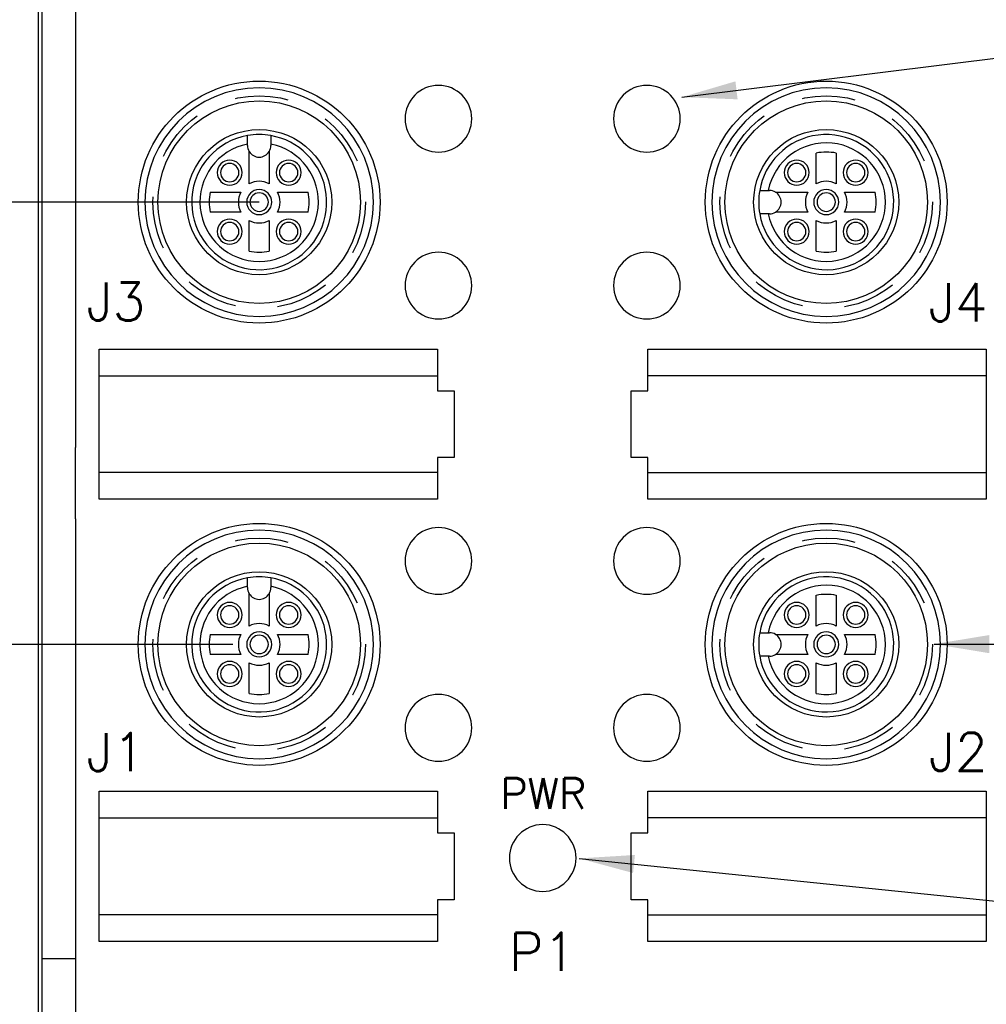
# Model space of a CAD drawing. Extents: x 85.3 to 97.4, y 23.1 to 30.4.
# Tile 8 of 11: x 87.5 to 89.8, y 26.8 to 29.1. Entities that reach past the tile are written whole.
import ezdxf
from ezdxf.enums import TextEntityAlignment as Align

# ---------------------------------------------------------------- set-up
doc = ezdxf.new("R2010")
doc.units = 0
doc.header["$LTSCALE"] = 0.5
doc.header["$MEASUREMENT"] = 0
doc.linetypes.add('HIDDEN', pattern=[0.375, 0.25, -0.125])
doc.layers.get('DEFPOINTS').update_dxf_attribs({"linetype": 'CONTINUOUS'})
for name, color, linetype in [('BODY', 1, 'CONTINUOUS'), ('DETAIL', 2, 'CONTINUOUS'), ('DIM', 254, 'CONTINUOUS'), ('HIDDEN', 2, 'HIDDEN')]:
    doc.layers.add(name, color=color, linetype=linetype)
doc.styles.get("Standard").update_dxf_attribs({"font": 'ROMANS.SHX'})
doc.dimstyles.new('TURCK-CATALOG01', dxfattribs={"dimtxt": 0.1, "dimasz": 0.13, "dimexe": 0.046875, "dimexo": 0.0625, "dimgap": 0.0625, "dimtad": 0, "dimtih": 1, "dimtoh": 1, "dimdec": 3, "dimzin": 4, "dimdsep": 46, "dimtxsty": 'Standard', "dimcen": 0.09, "dimadec": 0, "dimazin": 0, "dimtfac": 1, "dimtdec": 3, "dimtofl": 0, "dimtmove": 0, "dimatfit": 1, "dimfxl": 0, "dimtolj": 1, "dimtzin": 4, "dimarcsym": 0})

# ---------------------------------------------------------------- blocks, each defined once
blk = doc.blocks.new('*D2')
at = {"layer": 'DEFPOINTS', "color": 0}
for p in [(88.3892, 29.9961), (85.7265, 25.135), (88.271, 25.135)]:
    blk.add_point(p, dxfattribs=at)
at = {"layer": 'DIM', "color": 0, "lineweight": -2}
for p, q in [((88.3267, 29.9961), (85.6796, 29.9961)), ((85.7265, 29.8661), (85.7265, 27.8922)), ((85.7265, 25.265), (85.7265, 27.6148)), ((88.2085, 25.135), (85.6796, 25.135))]:
    blk.add_line(p, q, dxfattribs=at)
at = {"layer": 'DIM', "color": 0}
for points in [[(85.7048, 29.8661), (85.7482, 29.8661), (85.7265, 29.9961)], [(85.7048, 25.265), (85.7482, 25.265), (85.7265, 25.135)]]:
    blk.add_solid(points, dxfattribs=at)
at = {"layer": 'DIM', "color": 0, "insert": (85.7265, 27.7535), "char_height": 0.1, "attachment_point": 5}
blk.add_mtext('\\A1;4.861 [123.5]', dxfattribs=at)
blk = doc.blocks.new('*D3')
at = {"layer": 'DEFPOINTS', "color": 0}
for p in [(88.6509, 29.6916), (86.3834, 25.479), (87.8506, 25.479)]:
    blk.add_point(p, dxfattribs=at)
at = {"layer": 'DIM', "color": 0, "lineweight": -2}
for p, q in [((88.5884, 29.6916), (86.3365, 29.6916)), ((86.3834, 29.5616), (86.3834, 27.4781)), ((86.3834, 25.609), (86.3834, 27.2007)), ((87.7881, 25.479), (86.3365, 25.479))]:
    blk.add_line(p, q, dxfattribs=at)
at = {"layer": 'DIM', "color": 0}
for points in [[(86.3618, 29.5616), (86.4051, 29.5616), (86.3834, 29.6916)], [(86.3618, 25.609), (86.4051, 25.609), (86.3834, 25.479)]]:
    blk.add_solid(points, dxfattribs=at)
at = {"layer": 'DIM', "color": 0, "insert": (86.3834, 27.3394), "char_height": 0.1, "attachment_point": 5}
blk.add_mtext('\\A1;4.213 [107.0]', dxfattribs=at)
blk = doc.blocks.new('*D10')
at = {"layer": 'DEFPOINTS', "color": 0}
for p in [(88.1041, 28.6483), (86.8965, 27.6049), (88.0416, 27.6049)]:
    blk.add_point(p, dxfattribs=at)
at = {"layer": 'DIM', "color": 0, "lineweight": -2}
for p, q in [((88.0416, 28.6483), (86.8496, 28.6483)), ((86.8965, 28.5183), (86.8965, 28.3581)), ((86.8965, 27.7349), (86.8965, 27.8951)), ((87.9791, 27.6049), (86.8496, 27.6049))]:
    blk.add_line(p, q, dxfattribs=at)
at = {"layer": 'DIM', "color": 0}
for points in [[(86.8749, 28.5183), (86.9182, 28.5183), (86.8965, 28.6483)], [(86.8749, 27.7349), (86.9182, 27.7349), (86.8965, 27.6049)]]:
    blk.add_solid(points, dxfattribs=at)
at = {"layer": 'DIM', "color": 0, "insert": (86.8965, 28.1266), "char_height": 0.1, "attachment_point": 5}
blk.add_mtext('\\A1;1.043 [26.5]\\P(TYPICAL)', dxfattribs=at)

msp = doc.modelspace()

# ---------------------------------------------------------------- linework, layer by layer
at = {"layer": 'BODY'}
for p, q in [((87.5205, 25.3687), (87.5205, 29.6325)), ((87.5291, 28.9401), (87.5291, 29.2399)), ((87.6078, 29.1133), (87.6078, 28.9401)), ((87.5291, 28.7454), (87.5291, 28.9401)), ((87.6078, 28.9401), (87.6078, 28.7666)), ((87.6078, 28.7666), (87.6078, 28.5939)), ((87.5291, 28.5939), (87.5291, 28.7454)), ((87.5291, 28.4262), (87.5291, 28.5939)), ((87.6078, 28.5939), (87.6078, 28.4222)), ((87.5291, 28.2477), (87.5291, 28.4262)), ((87.6078, 28.4222), (87.6078, 28.2477)), ((87.6636, 28.3018), (88.4628, 28.3018)), ((87.6636, 27.9475), (87.6636, 28.3018)), ((88.4628, 28.3018), (88.4628, 28.2034)), ((88.9589, 28.3018), (89.7581, 28.3018)), ((88.9589, 28.2034), (88.9589, 28.3018)), ((89.7581, 28.3018), (89.7581, 27.9475)), ((87.5291, 28.0732), (87.5291, 28.2477)), ((87.6078, 28.2477), (87.6078, 28.0691)), ((87.6636, 28.2388), (88.4628, 28.2388)), ((89.7581, 28.2388), (88.9589, 28.2388)), ((88.4628, 28.2034), (88.5022, 28.2034)), ((88.5022, 28.2034), (88.5022, 28.0459)), ((88.9195, 28.2034), (88.9589, 28.2034)), ((88.9195, 28.0459), (88.9195, 28.2034)), ((87.5291, 27.9015), (87.5291, 28.0732)), ((88.5022, 28.0459), (88.4628, 28.0459)), ((88.4628, 28.0459), (88.4628, 27.9475)), ((88.9589, 28.0459), (88.9195, 28.0459)), ((88.9589, 27.9475), (88.9589, 28.0459)), ((88.4628, 28.0105), (87.6636, 28.0105)), ((88.9589, 28.0105), (89.7581, 28.0105)), ((88.4628, 27.9475), (87.6636, 27.9475)), ((89.7581, 27.9475), (88.9589, 27.9475)), ((87.5291, 27.7287), (87.5291, 27.9015)), ((87.6078, 27.9015), (87.6078, 27.7499)), ((87.6078, 27.7499), (87.6078, 27.5552)), ((87.5291, 27.5552), (87.5291, 27.7287)), ((87.5291, 27.382), (87.5291, 27.5552)), ((87.6078, 27.5552), (87.6078, 27.2554)), ((87.5291, 27.209), (87.5291, 27.382)), ((87.6078, 27.2554), (87.6078, 26.8628)), ((87.6636, 26.9042), (87.6636, 27.2585)), ((87.6636, 27.2585), (88.4628, 27.2585)), ((88.4628, 27.2585), (88.4628, 27.1601)), ((88.9589, 27.2585), (89.7581, 27.2585)), ((88.9589, 27.1601), (88.9589, 27.2585)), ((89.7581, 27.2585), (89.7581, 26.9042)), ((87.5291, 27.0359), (87.5291, 27.209)), ((87.6636, 27.1955), (88.4628, 27.1955)), ((89.7581, 27.1955), (88.9589, 27.1955)), ((88.4628, 27.1601), (88.5022, 27.1601)), ((88.5022, 27.1601), (88.5022, 27.0026)), ((88.9195, 27.1601), (88.9589, 27.1601)), ((88.9195, 27.0026), (88.9195, 27.1601)), ((87.5291, 26.8628), (87.5291, 27.0359)), ((88.5022, 27.0026), (88.4628, 27.0026)), ((88.4628, 27.0026), (88.4628, 26.9042)), ((88.9589, 27.0026), (88.9195, 27.0026)), ((88.9589, 26.9042), (88.9589, 27.0026)), ((88.4628, 26.9672), (87.6636, 26.9672)), ((88.9589, 26.9672), (89.7581, 26.9672)), ((88.4628, 26.9042), (87.6636, 26.9042)), ((89.7581, 26.9042), (88.9589, 26.9042)), ((87.5291, 26.3279), (87.5291, 26.8628)), ((87.6078, 26.8628), (87.5291, 26.8628)), ((87.6078, 26.8628), (87.6078, 26.344))]:
    msp.add_line(p, q, dxfattribs=at)
for centre, radius in [((88.0416, 28.6483), 0.2854), ((89.3802, 28.6483), 0.2854), ((88.0416, 28.6483), 0.239), ((89.3802, 28.6483), 0.239), ((88.0416, 27.6049), 0.2854), ((89.3802, 27.6049), 0.2854), ((88.0416, 27.6049), 0.239), ((89.3802, 27.6049), 0.239)]:
    msp.add_circle(centre, radius, dxfattribs=at)
for centre, radius, start, end in [((88.0416, 28.6483), 0.2697, 90, 270), ((88.0416, 28.6483), 0.2697, 270, 90), ((89.3802, 28.6483), 0.2697, 90, 270), ((89.3802, 28.6483), 0.2697, 270, 90), ((-6255355.1587, 27.9853), 6255442.7665, 359.99999923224, 0.00000076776), ((88.0416, 27.6049), 0.2697, 90, 270), ((88.0416, 27.6049), 0.2697, 270, 90), ((89.3802, 27.6049), 0.2697, 90, 270), ((89.3802, 27.6049), 0.2697, 270, 90)]:
    msp.add_arc(centre, radius, start, end, dxfattribs=at)
at = {"layer": 'DETAIL'}
for p, q in [((88.014, 28.7853), (88.014, 28.8053)), ((88.0691, 28.8053), (88.0691, 28.7853)), ((88.014, 28.7821), (88.014, 28.7853)), ((88.0691, 28.7853), (88.0691, 28.7821)), ((88.018, 28.6914), (88.018, 28.7679)), ((88.0652, 28.7679), (88.0652, 28.6914)), ((89.3565, 28.6914), (89.3565, 28.764)), ((89.4038, 28.764), (89.4038, 28.6914)), ((87.9259, 28.6719), (87.9984, 28.6719)), ((88.0848, 28.6719), (88.1573, 28.6719)), ((89.2231, 28.6758), (89.2431, 28.6758)), ((89.2431, 28.6758), (89.2463, 28.6758)), ((89.2605, 28.6719), (89.337, 28.6719)), ((89.4233, 28.6719), (89.4959, 28.6719)), ((87.9984, 28.6246), (87.9259, 28.6246)), ((88.1573, 28.6246), (88.0848, 28.6246)), ((89.2431, 28.6207), (89.2231, 28.6207)), ((89.2463, 28.6207), (89.2431, 28.6207)), ((89.337, 28.6246), (89.2605, 28.6246)), ((89.4959, 28.6246), (89.4233, 28.6246)), ((88.018, 28.5325), (88.018, 28.6051)), ((88.0652, 28.6051), (88.0652, 28.5325)), ((89.3565, 28.5325), (89.3565, 28.6051)), ((89.4038, 28.6051), (89.4038, 28.5325)), ((88.014, 27.742), (88.014, 27.762)), ((88.0691, 27.762), (88.0691, 27.742)), ((88.014, 27.7388), (88.014, 27.742)), ((88.0691, 27.742), (88.0691, 27.7388)), ((88.018, 27.6481), (88.018, 27.7246)), ((88.0652, 27.7246), (88.0652, 27.6481)), ((89.3565, 27.6481), (89.3565, 27.7207)), ((89.4038, 27.7207), (89.4038, 27.6481)), ((87.9259, 27.6286), (87.9984, 27.6286)), ((88.0848, 27.6286), (88.1573, 27.6286)), ((89.2231, 27.6325), (89.2431, 27.6325)), ((89.2431, 27.6325), (89.2463, 27.6325)), ((89.2605, 27.6286), (89.337, 27.6286)), ((89.4233, 27.6286), (89.4959, 27.6286)), ((87.9984, 27.5813), (87.9259, 27.5813)), ((88.1573, 27.5813), (88.0848, 27.5813)), ((89.2431, 27.5774), (89.2231, 27.5774)), ((89.2463, 27.5774), (89.2431, 27.5774)), ((89.337, 27.5813), (89.2605, 27.5813)), ((89.4959, 27.5813), (89.4233, 27.5813)), ((88.018, 27.4892), (88.018, 27.5618)), ((88.0652, 27.5618), (88.0652, 27.4892)), ((89.3565, 27.4892), (89.3565, 27.5618)), ((89.4038, 27.5618), (89.4038, 27.4892))]:
    msp.add_line(p, q, dxfattribs=at)
for centre in [(88.0416, 28.6483), (89.3802, 28.6483), (88.0416, 27.6049), (89.3802, 27.6049)]:
    msp.add_circle(centre, 0.1713, dxfattribs=at)
for centre, radius, start, end in [((88.4648, 28.8451), 0.0787, 90, 270), ((88.4648, 28.8451), 0.0787, 270, 90), ((88.9569, 28.8451), 0.0787, 90, 270), ((88.9569, 28.8451), 0.0787, 270, 90), ((88.0416, 28.6483), 0.1594, 99.9529, 45), ((88.0416, 28.6483), 0.1594, 80.047, 99.953), ((88.0416, 28.6483), 0.1594, 45, 80.047), ((89.3802, 28.6483), 0.1594, 189.953, 135), ((88.0416, 28.6483), 0.1398, 101.3723, 78.6277), ((88.0416, 28.7821), 0.0276, 180, 211.0027), ((88.0416, 28.7821), 0.0276, 328.9973, 360), ((89.3802, 28.6483), 0.1398, 191.3723, 168.6277), ((88.0416, 28.7821), 0.0276, 211.0027, 328.9973), ((89.3802, 28.6483), 0.1594, 135, 170.0471), ((89.3802, 28.6483), 0.1181, 78.463, 101.537), ((87.972, 28.7179), 0.0295, 90, 270), ((87.972, 28.7179), 0.0217, 90, 270), ((87.972, 28.7179), 0.0295, 270, 90), ((87.972, 28.7179), 0.0217, 270, 90), ((88.1112, 28.7179), 0.0295, 90, 270), ((88.1112, 28.7179), 0.0217, 90, 270), ((88.1112, 28.7179), 0.0295, 270, 90), ((88.1112, 28.7179), 0.0217, 270, 90), ((89.3106, 28.7179), 0.0295, 90, 270), ((89.3106, 28.7179), 0.0217, 90, 270), ((89.3106, 28.7179), 0.0295, 270, 90), ((89.3106, 28.7179), 0.0217, 270, 90), ((89.4498, 28.7179), 0.0295, 90, 270), ((89.4498, 28.7179), 0.0217, 90, 270), ((89.4498, 28.7179), 0.0295, 270, 90), ((89.4498, 28.7179), 0.0217, 270, 90), ((88.0416, 28.6483), 0.0492, 61.3146, 118.6854), ((89.3802, 28.6483), 0.0492, 61.3146, 118.6854), ((88.0416, 28.6483), 0.1181, 168.463, 191.537), ((88.0416, 28.6483), 0.0492, 151.3146, 208.6854), ((88.0416, 28.6483), 0.0295, 90, 270), ((88.0416, 28.6483), 0.0217, 90, 270), ((88.0416, 28.6483), 0.0295, 270, 90), ((88.0416, 28.6483), 0.0217, 270, 90), ((88.0416, 28.6483), 0.0492, 331.3146, 28.6854), ((88.0416, 28.6483), 0.1181, 348.463, 11.537), ((89.3802, 28.6483), 0.1594, 170.047, 189.953), ((89.2463, 28.6483), 0.0276, 58.9973, 90), ((89.2463, 28.6483), 0.0276, 301.0027, 58.9973), ((89.3802, 28.6483), 0.0492, 151.3146, 208.6854), ((89.3802, 28.6483), 0.0295, 90, 270), ((89.3802, 28.6483), 0.0217, 90, 270), ((89.3802, 28.6483), 0.0295, 270, 90), ((89.3802, 28.6483), 0.0217, 270, 90), ((89.3802, 28.6483), 0.0492, 331.3146, 28.6854), ((89.3802, 28.6483), 0.1181, 348.463, 11.537), ((89.2463, 28.6483), 0.0276, 270, 301.0027), ((87.972, 28.5787), 0.0295, 90, 270), ((87.972, 28.5787), 0.0217, 90, 270), ((87.972, 28.5787), 0.0295, 270, 90), ((87.972, 28.5787), 0.0217, 270, 90), ((88.0416, 28.6483), 0.0492, 241.3146, 298.6854), ((88.1112, 28.5787), 0.0295, 90, 270), ((88.1112, 28.5787), 0.0217, 90, 270), ((88.1112, 28.5787), 0.0295, 270, 90), ((88.1112, 28.5787), 0.0217, 270, 90), ((89.3106, 28.5787), 0.0295, 90, 270), ((89.3106, 28.5787), 0.0217, 90, 270), ((89.3106, 28.5787), 0.0295, 270, 90), ((89.3106, 28.5787), 0.0217, 270, 90), ((89.3802, 28.6483), 0.0492, 241.3146, 298.6854), ((89.4498, 28.5787), 0.0295, 90, 270), ((89.4498, 28.5787), 0.0217, 90, 270), ((89.4498, 28.5787), 0.0295, 270, 90), ((89.4498, 28.5787), 0.0217, 270, 90), ((88.0416, 28.6483), 0.1181, 258.463, 281.537), ((88.4648, 28.4514), 0.0787, 90, 270), ((88.4648, 28.4514), 0.0787, 270, 90), ((88.9569, 28.4514), 0.0787, 90, 270), ((88.9569, 28.4514), 0.0787, 270, 90), ((89.3802, 28.6483), 0.1181, 258.463, 281.537), ((88.4648, 27.8018), 0.0787, 90, 270), ((88.4648, 27.8018), 0.0787, 270, 90), ((88.9569, 27.8018), 0.0787, 90, 270), ((88.9569, 27.8018), 0.0787, 270, 90), ((88.0416, 27.6049), 0.1594, 99.9529, 45), ((88.0416, 27.6049), 0.1594, 80.047, 99.953), ((88.0416, 27.6049), 0.1594, 45, 80.047), ((89.3802, 27.6049), 0.1594, 189.953, 135), ((88.0416, 27.6049), 0.1398, 101.3723, 78.6277), ((88.0416, 27.7388), 0.0276, 180, 211.0027), ((88.0416, 27.7388), 0.0276, 328.9973, 360), ((89.3802, 27.6049), 0.1398, 191.3723, 168.6277), ((88.0416, 27.7388), 0.0276, 211.0027, 328.9973), ((89.3802, 27.6049), 0.1594, 135, 170.0471), ((89.3802, 27.6049), 0.1181, 78.463, 101.537), ((87.972, 27.6745), 0.0295, 90, 270), ((87.972, 27.6745), 0.0217, 90, 270), ((87.972, 27.6745), 0.0295, 270, 90), ((87.972, 27.6745), 0.0217, 270, 90), ((88.1112, 27.6745), 0.0295, 90, 270), ((88.1112, 27.6745), 0.0217, 90, 270), ((88.1112, 27.6745), 0.0295, 270, 90), ((88.1112, 27.6745), 0.0217, 270, 90), ((89.3106, 27.6745), 0.0295, 90, 270), ((89.3106, 27.6745), 0.0217, 90, 270), ((89.3106, 27.6745), 0.0295, 270, 90), ((89.3106, 27.6745), 0.0217, 270, 90), ((89.4498, 27.6745), 0.0295, 90, 270), ((89.4498, 27.6745), 0.0217, 90, 270), ((89.4498, 27.6745), 0.0295, 270, 90), ((89.4498, 27.6745), 0.0217, 270, 90), ((88.0416, 27.6049), 0.0492, 61.3146, 118.6854), ((89.3802, 27.6049), 0.0492, 61.3146, 118.6854), ((88.0416, 27.6049), 0.1181, 168.463, 191.537), ((88.0416, 27.6049), 0.0492, 151.3146, 208.6854), ((88.0416, 27.6049), 0.0295, 90, 270), ((88.0416, 27.6049), 0.0217, 90, 270), ((88.0416, 27.6049), 0.0295, 270, 90), ((88.0416, 27.6049), 0.0217, 270, 90), ((88.0416, 27.6049), 0.0492, 331.3146, 28.6854), ((88.0416, 27.6049), 0.1181, 348.463, 11.537), ((89.3802, 27.6049), 0.1594, 170.047, 189.953), ((89.2463, 27.6049), 0.0276, 58.9973, 90), ((89.2463, 27.6049), 0.0276, 301.0027, 58.9973), ((89.3802, 27.6049), 0.0492, 151.3146, 208.6854), ((89.3802, 27.6049), 0.0295, 90, 270), ((89.3802, 27.6049), 0.0217, 90, 270), ((89.3802, 27.6049), 0.0295, 270, 90), ((89.3802, 27.6049), 0.0217, 270, 90), ((89.3802, 27.6049), 0.0492, 331.3146, 28.6854), ((89.3802, 27.6049), 0.1181, 348.463, 11.537), ((89.2463, 27.6049), 0.0276, 270, 301.0027), ((87.972, 27.5353), 0.0295, 90, 270), ((87.972, 27.5353), 0.0217, 90, 270), ((87.972, 27.5353), 0.0295, 270, 90), ((87.972, 27.5353), 0.0217, 270, 90), ((88.0416, 27.6049), 0.0492, 241.3146, 298.6854), ((88.1112, 27.5353), 0.0295, 90, 270), ((88.1112, 27.5353), 0.0217, 90, 270), ((88.1112, 27.5353), 0.0295, 270, 90), ((88.1112, 27.5353), 0.0217, 270, 90), ((89.3106, 27.5353), 0.0295, 90, 270), ((89.3106, 27.5353), 0.0217, 90, 270), ((89.3106, 27.5353), 0.0295, 270, 90), ((89.3106, 27.5353), 0.0217, 270, 90), ((89.3802, 27.6049), 0.0492, 241.3146, 298.6854), ((89.4498, 27.5353), 0.0295, 90, 270), ((89.4498, 27.5353), 0.0217, 90, 270), ((89.4498, 27.5353), 0.0295, 270, 90), ((89.4498, 27.5353), 0.0217, 270, 90), ((88.0416, 27.6049), 0.1181, 258.463, 281.537), ((88.4648, 27.4081), 0.0787, 90, 270), ((88.4648, 27.4081), 0.0787, 270, 90), ((88.9569, 27.4081), 0.0787, 90, 270), ((88.9569, 27.4081), 0.0787, 270, 90), ((89.3802, 27.6049), 0.1181, 258.463, 281.537), ((88.7109, 27.101), 0.0787, 90, 270), ((88.7109, 27.101), 0.0787, 270, 90)]:
    msp.add_arc(centre, radius, start, end, dxfattribs=at)
at = {"layer": 'HIDDEN'}
for centre in [(88.0416, 28.6483), (89.3802, 28.6483), (88.0416, 27.6049), (89.3802, 27.6049)]:
    msp.add_circle(centre, 0.2508, dxfattribs=at)

# ---------------------------------------------------------------- texts
at = {"layer": 'DETAIL'}
for s, height, p in [('J3', 0.09, (87.7034, 28.3689)), ('J4', 0.09, (89.6917, 28.3668)), ('J1', 0.09, (87.7034, 27.3059)), ('J2', 0.09, (89.6918, 27.3065)), ('PWR', 0.072, (88.7123, 27.2172)), ('P1', 0.09, (88.7104, 26.8345))]:
    msp.add_text(s, height=height, dxfattribs=at).set_placement(p, align=Align.CENTER)

# ---------------------------------------------------------------- dimensions: what is measured, and where the dimension line sits
at = {"layer": 'DIM'}
for base, p1, p2, picture, middle in [((85.7265, 25.135), (88.3892, 29.9961), (88.271, 25.135), '*D2', (85.7265, 27.7535)), ((86.3834, 25.479), (88.6509, 29.6916), (87.8506, 25.479), '*D3', (86.3834, 27.3394))]:
    dim = msp.add_linear_dim(base=base, p1=p1, p2=p2, angle=90, dimstyle='TURCK-CATALOG01', dxfattribs=at)
    dim.commit()
    dim.dimension.update_dxf_attribs({"geometry": picture, "text_midpoint": middle, "dimtype": 160})
dim = msp.add_linear_dim(base=(86.8965, 27.6049), p1=(88.1041, 28.6483), p2=(88.0416, 27.6049), angle=90, text='<>\\P(TYPICAL)', dimstyle='TURCK-CATALOG01', dxfattribs=at)
dim.commit()
dim.dimension.update_dxf_attribs({"geometry": '*D10', "text_midpoint": (86.8965, 28.1266)})

# ---------------------------------------------------------------- leaders
at = {"layer": 'DIM', "annotation_type": 0, "has_hookline": 1, "hookline_direction": 0, "text_width": 1.2952}
for points in [[(89.0395, 28.896), (90.2305, 29.0442)], [(88.7971, 27.1001), (90.2437, 26.952)]]:
    msp.add_leader(points, dimstyle='TURCK-CATALOG01', dxfattribs=at)
at = {"layer": 'DIM', "annotation_type": 0, "has_hookline": 1, "hookline_direction": 0, "text_width": 0.419}
msp.add_leader([(89.6351, 27.6056), (90.282, 27.6056)], dimstyle='TURCK-CATALOG01', override={"dimgap": 0.0625, "dimtad": 0}, dxfattribs=at)

doc.saveas('drawing.dxf')
